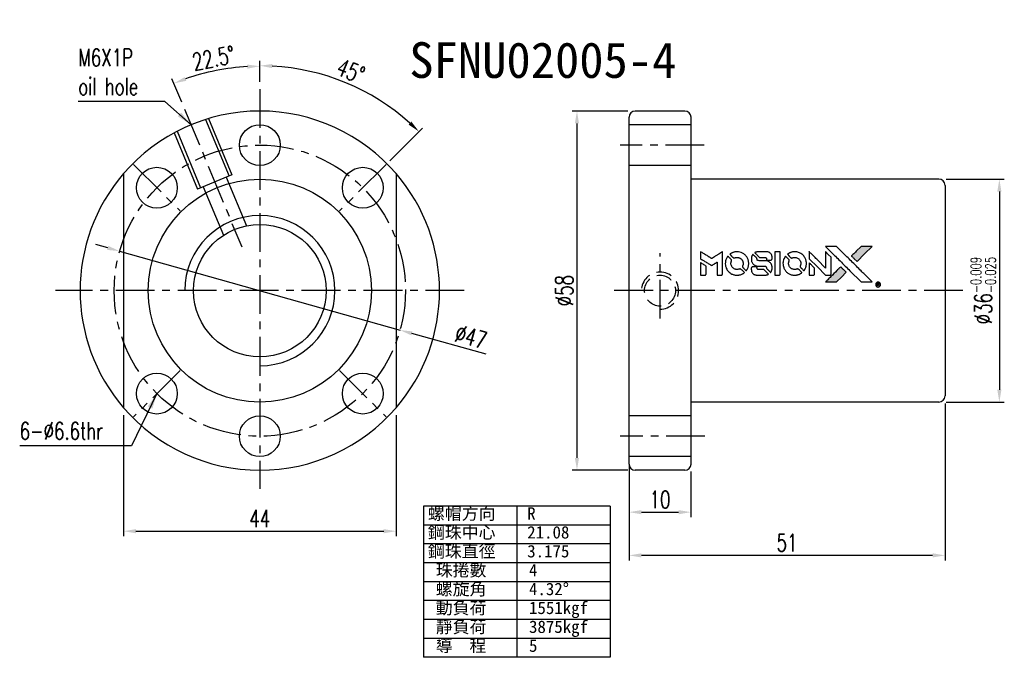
# Model space of a CAD drawing. Extents: x 158 to 713, y 27 to 428.
import ezdxf
from ezdxf.enums import TextEntityAlignment as Align

# ---------------------------------------------------------------- set-up
doc = ezdxf.new("R2010")
doc.units = 0
doc.header["$MEASUREMENT"] = 0
doc.header["$PDMODE"] = 1
doc.linetypes.add('CENTER', pattern=[2, 1.25, -0.25, 0.25, -0.25])
doc.linetypes.add('DASHED', pattern=[0.75, 0.5, -0.25])
doc.layers.get('0').update_dxf_attribs({"linetype": 'CONTINUOUS'})
doc.layers.get('DEFPOINTS').update_dxf_attribs({"linetype": 'CONTINUOUS'})
doc.styles.add('DIM-7', font='SIMPLEX.shx', dxfattribs={"width": 0.7, "bigfont": 'chineset.shx'})
doc.styles.add('T', font='kaiu.ttf')
doc.dimstyles.new('CNS', dxfattribs={"dimtxt": 3.5, "dimasz": 2.5, "dimexe": 1, "dimexo": 1.5, "dimgap": 0.09, "dimtad": 0, "dimdsep": 46, "dimtxsty": 'DIM-7', "dimcen": 0.09, "dimclrd": 1, "dimclre": 1, "dimclrt": 4, "dimadec": 0, "dimazin": 0, "dimtfac": 1, "dimtix": 1, "dimtmove": 2, "dimatfit": 3, "dimfxl": 1, "dimtvp": 0.971429, "dimtolj": 1, "dimarcsym": 0})

# ---------------------------------------------------------------- blocks, each defined once
blk = doc.blocks.new('*D4')
at = {"color": 0, "lineweight": -2, "transparency": 16777216}
for p, q in [((570.83, 65.99), (570.83, 46.45)), ((614.83, 65.99), (614.83, 46.45)), ((572.83, 47.25), (612.83, 47.25))]:
    blk.add_line(p, q, dxfattribs=at)
at = {"color": 0, "transparency": 16777216}
for points in [[(572.83, 47.58), (572.83, 46.91), (570.83, 47.25)], [(612.83, 47.58), (612.83, 46.91), (614.83, 47.25)]]:
    blk.add_solid(points, dxfattribs=at)
at = {"layer": 'DEFPOINTS', "color": 0, "transparency": 16777216}
for p in [(570.83, 67.19), (614.83, 67.19), (614.83, 47.25)]:
    blk.add_point(p, dxfattribs=at)
at = {"color": 0, "transparency": 16777216, "insert": (592.83, 49.29), "char_height": 2.8, "attachment_point": 5, "style": 'DIM-7'}
blk.add_mtext('\\A1;44', dxfattribs=at)
blk = doc.blocks.new('*D5')
at = {"color": 0, "lineweight": -2, "transparency": 16777216}
for p, q in [((592.83, 119.81), (592.83, 123.21)), ((613.79, 107.04), (619.08, 112.33))]:
    blk.add_line(p, q, dxfattribs=at)
blk.add_arc((592.83, 86.09), 36.32, 48.1555, 86.8445, dxfattribs=at)
at = {"color": 0, "transparency": 16777216}
for points in [[(594.82, 122.02), (594.84, 122.68), (592.83, 122.41)], [(617.29, 113.38), (616.83, 112.9), (618.52, 111.77)]]:
    blk.add_solid(points, dxfattribs=at)
at = {"layer": 'DEFPOINTS', "color": 0, "transparency": 16777216}
for p in [(592.83, 118.61), (610.99, 117.54), (612.94, 106.2), (603.74, 96.99), (592.83, 51.49)]:
    blk.add_point(p, dxfattribs=at)
at = {"color": 0, "transparency": 16777216, "insert": (607.51, 121.53), "char_height": 2.8, "attachment_point": 5, "rotation": 337.5, "style": 'DIM-7'}
blk.add_mtext('\\A1;45°', dxfattribs=at)
blk = doc.blocks.new('*D6')
at = {"color": 0, "lineweight": -2, "transparency": 16777216}
for p, q in [((703.42, 67.89), (703.42, 42.54)), ((652.42, 58.09), (652.42, 42.54)), ((701.42, 43.34), (654.42, 43.34))]:
    blk.add_line(p, q, dxfattribs=at)
at = {"color": 0, "transparency": 16777216}
for points in [[(654.42, 43.68), (654.42, 43.01), (652.42, 43.34)], [(701.42, 43.68), (701.42, 43.01), (703.42, 43.34)]]:
    blk.add_solid(points, dxfattribs=at)
at = {"layer": 'DEFPOINTS', "color": 0, "transparency": 16777216}
for p in [(703.42, 69.09), (652.42, 59.29), (652.42, 43.34)]:
    blk.add_point(p, dxfattribs=at)
at = {"color": 0, "transparency": 16777216, "insert": (677.92, 45.38), "char_height": 2.8, "attachment_point": 5, "style": 'DIM-7'}
blk.add_mtext('\\A1;51', dxfattribs=at)
blk = doc.blocks.new('*D7')
at = {"color": 0, "lineweight": -2, "transparency": 16777216}
for p, q in [((652.42, 56.89), (652.42, 49.52)), ((662.42, 56.89), (662.42, 49.52)), ((654.42, 50.32), (660.42, 50.32))]:
    blk.add_line(p, q, dxfattribs=at)
at = {"color": 0, "transparency": 16777216}
for points in [[(654.42, 50.65), (654.42, 49.98), (652.42, 50.32)], [(660.42, 50.65), (660.42, 49.98), (662.42, 50.32)]]:
    blk.add_solid(points, dxfattribs=at)
at = {"layer": 'DEFPOINTS', "color": 0, "transparency": 16777216}
for p in [(652.42, 58.09), (662.42, 58.09), (662.42, 50.32)]:
    blk.add_point(p, dxfattribs=at)
at = {"color": 0, "transparency": 16777216, "insert": (657.42, 52.36), "char_height": 2.8, "attachment_point": 5, "style": 'DIM-7'}
blk.add_mtext('\\A1;10', dxfattribs=at)
blk = doc.blocks.new('*D8')
at = {"color": 0, "lineweight": -2, "transparency": 16777216}
for p, q in [((652.22, 115.09), (643.22, 115.09)), ((644.02, 113.09), (644.02, 59.09)), ((652.22, 57.09), (643.22, 57.09))]:
    blk.add_line(p, q, dxfattribs=at)
at = {"color": 0, "transparency": 16777216}
for points in [[(643.68, 113.09), (644.35, 113.09), (644.02, 115.09)], [(643.68, 59.09), (644.35, 59.09), (644.02, 57.09)]]:
    blk.add_solid(points, dxfattribs=at)
at = {"layer": 'DEFPOINTS', "color": 0, "transparency": 16777216}
for p in [(653.42, 115.09), (644.02, 57.09), (653.42, 57.09)]:
    blk.add_point(p, dxfattribs=at)
at = {"color": 0, "transparency": 16777216, "insert": (641.98, 86.09), "char_height": 2.8, "attachment_point": 5, "rotation": 90, "style": 'DIM-7'}
blk.add_mtext('\\A1;%%c58', dxfattribs=at)
blk = doc.blocks.new('*D9')
at = {"color": 0, "lineweight": -2, "transparency": 16777216}
for p, q in [((592.83, 119.81), (592.83, 123.12)), ((580.23, 116.52), (578.66, 120.3))]:
    blk.add_line(p, q, dxfattribs=at)
blk.add_arc((592.83, 86.09), 36.23, 93.1633, 109.3367, dxfattribs=at)
at = {"color": 0, "transparency": 16777216}
for points in [[(590.83, 122.59), (590.84, 121.93), (592.83, 122.32)], [(580.96, 119.96), (580.72, 120.58), (578.97, 119.56)]]:
    blk.add_solid(points, dxfattribs=at)
at = {"layer": 'DEFPOINTS', "color": 0, "transparency": 16777216}
for p in [(588.11, 122.01), (592.83, 118.61), (580.69, 115.41), (589.91, 93.15), (592.83, 51.49)]:
    blk.add_point(p, dxfattribs=at)
at = {"color": 0, "transparency": 16777216, "insert": (585.37, 123.62), "char_height": 2.8, "attachment_point": 5, "rotation": 11.25, "style": 'DIM-7'}
blk.add_mtext('\\A1;22.5°', dxfattribs=at)
blk = doc.blocks.new('*D10')
at = {"color": 0, "lineweight": -2, "transparency": 16777216}
for p, q in [((568.29, 92.99), (566.36, 93.54)), ((570.21, 92.45), (615.46, 79.72)), ((629.35, 75.81), (617.38, 79.18))]:
    blk.add_line(p, q, dxfattribs=at)
at = {"color": 0, "transparency": 16777216}
for points in [[(568.38, 93.32), (568.2, 92.67), (570.21, 92.45)], [(617.47, 79.5), (617.29, 78.86), (615.46, 79.72)]]:
    blk.add_solid(points, dxfattribs=at)
at = {"layer": 'DEFPOINTS', "color": 0, "transparency": 16777216}
for p in [(570.21, 92.45), (615.46, 79.72)]:
    blk.add_point(p, dxfattribs=at)
at = {"color": 0, "transparency": 16777216, "insert": (626.9, 78.62), "char_height": 2.8, "attachment_point": 5, "rotation": 344.2805, "style": 'DIM-7'}
blk.add_mtext('\\A1;∅47', dxfattribs=at)
blk = doc.blocks.new('*D11')
at = {"color": 0, "lineweight": -2, "transparency": 16777216}
for p, q in [((703.62, 104.09), (712.99, 104.09)), ((712.19, 102.09), (712.19, 70.09)), ((703.62, 68.09), (712.99, 68.09))]:
    blk.add_line(p, q, dxfattribs=at)
at = {"color": 0, "transparency": 16777216}
for points in [[(711.85, 102.09), (712.52, 102.09), (712.19, 104.09)], [(711.85, 70.09), (712.52, 70.09), (712.19, 68.09)]]:
    blk.add_solid(points, dxfattribs=at)
at = {"layer": 'DEFPOINTS', "color": 0, "transparency": 16777216}
for p in [(702.42, 104.09), (702.42, 68.09), (712.19, 68.09)]:
    blk.add_point(p, dxfattribs=at)
at = {"color": 0, "transparency": 16777216, "insert": (709.59, 86.09), "char_height": 2.8, "attachment_point": 5, "rotation": 90, "style": 'DIM-7'}
blk.add_mtext('\\A1;%%c36{\\H1.68;\\S-0.009^ -0.025;}', dxfattribs=at)

msp = doc.modelspace()

# ---------------------------------------------------------------- hatches: boundary and pattern name
at = {"linetype": 'Continuous'}
h = msp.add_hatch(color=0, dxfattribs=at)
h.dxf.hatch_style = 1
h.paths.add_polyline_path([(691.662, 93.241), (690.767, 93.24), (689.872, 93.24), (689.102, 92.464, 0.000288), (688.806, 92.166, 0.000479), (688.557, 91.914, 0.000013), (688.332, 91.686, 0.197177), (688.331, 91.683, 0.1112764), (688.331, 91.681, 0.0015954), (688.604, 91.405, 0.0005055), (688.774, 91.235), (689.217, 90.792), (690.44, 92.016)])
h.paths.add_polyline_path([(686.69, 88.268), (687.473, 89.051), (687.029, 89.496, 0.000476), (686.858, 89.666, 0.0015067), (686.582, 89.94, 0.2256647), (686.578, 89.94, 0.0011115), (686.204, 89.567, 0.0003511), (685.972, 89.335, 0.000108), (684.993, 88.352, 0.0006916), (684.498, 87.853, 0.0000771), (684.156, 87.508, 0.1975269), (684.151, 87.495, 0.2961744), (684.154, 87.49, 0.0041949), (684.593, 87.485, 0.0005293), (685.029, 87.485), (685.907, 87.485)])

# ---------------------------------------------------------------- linework, layer by layer
at = {"color": 0, "linetype": 'CENTER', "ltscale": 5}
for p, q in [((592.835, 118.606), (592.835, 54.086)), ((580.687, 115.412), (589.909, 93.15)), ((664.562, 109.586), (651.01, 109.586)), ((572.47, 106.451), (579.965, 98.956)), ((613.199, 106.451), (605.704, 98.956)), ((657.424, 81.593), (657.424, 92.118)), ((625.835, 86.086), (559.835, 86.086)), ((706.295, 86.086), (648.862, 86.086)), ((579.965, 73.217), (572.47, 65.722)), ((605.704, 73.217), (613.199, 65.722)), ((664.673, 62.586), (650.971, 62.586))]:
    msp.add_line(p, q, dxfattribs=at)
at = {"color": 0, "linetype": 'Continuous', "ltscale": 5}
for p, q in [((661.424, 115.086), (653.424, 115.086)), ((652.424, 58.086), (652.424, 114.086)), ((662.424, 58.086), (662.424, 114.086)), ((702.424, 104.086), (662.424, 104.086)), ((702.424, 68.086), (662.424, 68.086)), ((661.424, 57.086), (653.424, 57.086))]:
    msp.add_line(p, q, dxfattribs=at)
at = {"color": 0, "ltscale": 5}
for p, q in [((584.088, 113.736), (587.873, 104.597)), ((584.568, 113.883), (588.335, 104.788)), ((662.424, 112.886), (652.424, 112.886)), ((579.025, 111.587), (582.792, 102.492)), ((579.468, 111.822), (583.254, 102.683)), ((570.835, 104.981), (570.835, 67.192)), ((614.835, 104.981), (614.835, 67.192)), ((662.424, 106.286), (652.424, 106.286)), ((588.335, 104.788), (582.792, 102.492)), ((587.411, 104.405), (590.66, 96.563)), ((583.716, 102.875), (586.964, 95.032)), ((662.424, 65.886), (652.424, 65.886)), ((662.424, 59.286), (652.424, 59.286))]:
    msp.add_line(p, q, dxfattribs=at)
at = {"color": 0}
for p, q in [((703.424, 103.086), (703.424, 69.086)), ((649.351, 51.283), (619.253, 51.283)), ((619.253, 51.283), (619.253, 26.883)), ((634.302, 51.283), (634.302, 26.883)), ((649.351, 51.283), (649.351, 26.883)), ((649.351, 48.233), (619.253, 48.233)), ((649.351, 45.183), (619.253, 45.183)), ((649.351, 42.133), (619.253, 42.133)), ((649.351, 39.083), (619.253, 39.083)), ((649.351, 36.033), (619.253, 36.033)), ((649.351, 32.983), (619.253, 32.983)), ((649.351, 29.933), (619.253, 29.933)), ((649.351, 26.883), (619.253, 26.883))]:
    msp.add_line(p, q, dxfattribs=at)
for points in [[(663.973, 91.807), (663.973, 91.237), (664.129, 91.142, -0.000297), (664.224, 91.083, -0.000037), (664.433, 90.955, -0.000043), (664.681, 90.803, -0.000036), (664.945, 90.641, 0.000044), (665.203, 90.483, 0.000063), (665.433, 90.342, 0.000035), (665.628, 90.223, 0.0009), (665.681, 90.191), (665.756, 90.144), (665.857, 90.206, 0.001175), (665.914, 90.242, 0.000208), (666.022, 90.309, 0.000225), (666.149, 90.387, 0.000203), (666.279, 90.469, -0.000711), (666.404, 90.547, -0.001119), (666.511, 90.613, -0.000263), (666.605, 90.671, -0.04589), (666.616, 90.676, -0.519312), (666.625, 90.67, -0.001914), (666.628, 90.517, -0.003124), (666.63, 90.265, -0.000285), (666.63, 89.638), (666.63, 88.594), (666.994, 88.594, 0.001727), (667.255, 88.595, 0.025279), (667.347, 88.6, 0.073886), (667.401, 88.614, 0.07426), (667.448, 88.643, 0.03264), (667.46, 88.655, 0.01784), (667.473, 88.67, 0.017712), (667.486, 88.687, 0.026854), (667.495, 88.703), (667.515, 88.739), (667.517, 90.559), (667.519, 92.38), (667.499, 92.367, -0.004595), (667.485, 92.358, -0.00016), (667.43, 92.323, -0.000298), (667.364, 92.283, -0.000208), (667.29, 92.237, 0.000986), (667.073, 92.102, 0.00025), (666.722, 91.882, 0.000268), (666.347, 91.647, 0.000436), (666.029, 91.447, -0.002932), (665.924, 91.382, -0.004718), (665.834, 91.328, -0.001113), (665.755, 91.282, -0.227179), (665.746, 91.281, -0.045982), (665.737, 91.285, -0.000145), (665.631, 91.351, -0.000825), (665.511, 91.425, -0.000517), (665.37, 91.512, 0.000056), (664.889, 91.811, 0.000289), (664.623, 91.976, 0.000481), (664.425, 92.098, 0.000418), (664.217, 92.226), (663.973, 92.377)], [(669.653, 92.359, 0.024131), (669.491, 92.334, 0.022344), (669.328, 92.293, 0.021883), (669.166, 92.237, 0.020884), (669.007, 92.166, 0.010669), (668.917, 92.119, 0.010389), (668.828, 92.067, 0.010913), (668.749, 92.017, 0.022227), (668.689, 91.973), (668.667, 91.955), (668.953, 91.674, 0.002452), (669.065, 91.565, 0.003628), (669.164, 91.471, 0.001662), (669.25, 91.392, 0.070159), (669.27, 91.378, 0.047671), (669.286, 91.371, 0.018624), (669.31, 91.366, 0.017921), (669.336, 91.361, 0.018804), (669.363, 91.359, 0.018255), (669.398, 91.358, 0.041312), (669.425, 91.361, 0.037164), (669.453, 91.368, 0.012342), (669.493, 91.383, -0.015101), (669.588, 91.418, -0.035998), (669.662, 91.437, -0.033244), (669.74, 91.446, -0.011249), (669.855, 91.448, -0.004059), (669.949, 91.448, -0.019693), (670.002, 91.445, -0.027943), (670.046, 91.438, -0.014411), (670.1, 91.425, -0.033089), (670.228, 91.381, -0.033887), (670.348, 91.321, -0.034021), (670.458, 91.246, -0.033942), (670.557, 91.156, -0.02816), (670.645, 91.053, -0.035032), (670.715, 90.948, -0.035269), (670.769, 90.835, -0.029196), (670.81, 90.708, -0.037862), (670.837, 90.562, -0.043657), (670.839, 90.42, -0.043064), (670.817, 90.279, -0.035184), (670.77, 90.133, 0.033699), (670.748, 90.063, 0.052815), (670.739, 90.001, 0.059167), (670.744, 89.944, 0.058972), (670.761, 89.889, 0.059208), (670.788, 89.847, 0.021125), (670.834, 89.793, 0.008691), (670.921, 89.705, 0.000851), (671.133, 89.496, 0.001873), (671.242, 89.389, 0.013884), (671.296, 89.34, 0.022355), (671.329, 89.315, 0.341453), (671.342, 89.315, 0.073011), (671.369, 89.345, 0.004587), (671.434, 89.445, 0.00748), (671.498, 89.549, 0.016837), (671.543, 89.63, 0.028606), (671.63, 89.827, 0.031352), (671.69, 90.026, 0.031004), (671.725, 90.234, 0.0268), (671.737, 90.455, 0.026698), (671.725, 90.689, 0.03002), (671.687, 90.912, 0.030357), (671.624, 91.126, 0.028554), (671.534, 91.335, 0.062944), (671.275, 91.723, 0.062206), (670.927, 92.037, 0.062448), (670.513, 92.254, 0.064355), (670.063, 92.36, 0.017377), (669.973, 92.366, 0.008369), (669.858, 92.368, 0.008367), (669.742, 92.365, 0.01757)], [(673.182, 92.363, 0.018538), (673.125, 92.356, 0.010695), (673.057, 92.343, 0.01068), (672.99, 92.327, 0.017678), (672.933, 92.311, 0.013849), (672.87, 92.287, 0.011814), (672.804, 92.26, 0.004513), (672.743, 92.232, 0.290035), (672.737, 92.222, 0.196418), (672.739, 92.217, 0.000124), (672.848, 92.107, 0.001477), (672.969, 91.984, 0.000898), (673.114, 91.839), (673.49, 91.463), (673.961, 91.461, -0.001471), (674.316, 91.458, -0.028714), (674.426, 91.45, -0.097073), (674.487, 91.43, -0.084199), (674.54, 91.387, -0.042698), (674.565, 91.353, -0.053912), (674.582, 91.318, -0.051004), (674.591, 91.279, -0.032967), (674.594, 91.232, 0.00807), (674.595, 91.208, 0.003023), (674.596, 91.174, 0.002994), (674.598, 91.138, 0.003629), (674.6, 91.103), (674.606, 91.023), (674.966, 91.023, 0.001618), (675.138, 91.023, 0.005206), (675.252, 91.025, 0.00535), (675.332, 91.028, 0.060675), (675.363, 91.033, 0.048484), (675.38, 91.04, 0.02389), (675.401, 91.052, 0.022812), (675.421, 91.067, 0.02462), (675.44, 91.084, 0.061781), (675.477, 91.129, 0.080179), (675.497, 91.179, 0.048561), (675.507, 91.249, 0.010021), (675.509, 91.374, 0.016602), (675.504, 91.542, 0.031409), (675.486, 91.676, 0.036474), (675.454, 91.793, 0.03439), (675.406, 91.906, 0.065928), (675.281, 92.085, 0.069066), (675.117, 92.222, 0.065697), (674.914, 92.314, 0.051559), (674.676, 92.36, 0.020904), (674.549, 92.366, 0.000451), (673.926, 92.367, 0.000419), (673.3, 92.368, 0.022759)], [(675.943, 90.484), (675.945, 88.598), (676.315, 88.598), (676.685, 88.598), (676.728, 88.621, 0.071429), (676.765, 88.647, 0.054799), (676.797, 88.684, 0.053585), (676.82, 88.729, 0.060698), (676.832, 88.775, 0.033975), (676.838, 88.853, 0.000112), (676.838, 89.811, 0.000726), (676.836, 90.75, 0.001084), (676.832, 91.57), (676.826, 92.369), (676.383, 92.369), (675.94, 92.369)], [(678.951, 92.359, 0.023681), (678.794, 92.335, 0.022402), (678.637, 92.296, 0.021929), (678.482, 92.242, 0.020503), (678.328, 92.174, 0.013745), (678.24, 92.128, 0.009767), (678.145, 92.072, 0.009658), (678.058, 92.016, 0.027804), (678, 91.972), (677.979, 91.954), (678.256, 91.677, 0.002053), (678.389, 91.544, 0.006738), (678.479, 91.458, 0.007826), (678.543, 91.401, 0.063909), (678.576, 91.379, 0.061532), (678.625, 91.361, 0.068674), (678.676, 91.357, 0.052072), (678.736, 91.367, 0.019648), (678.817, 91.392, -0.018366), (678.917, 91.424, -0.0288), (679.005, 91.443, -0.029061), (679.094, 91.451, -0.019155), (679.197, 91.451, -0.053809), (679.418, 91.419, -0.058833), (679.621, 91.34, -0.058566), (679.8, 91.215, -0.052525), (679.953, 91.049, -0.044733), (680.039, 90.907, -0.040573), (680.103, 90.748, -0.041123), (680.139, 90.583, -0.04951), (680.144, 90.425, -0.017369), (680.136, 90.351, -0.024255), (680.124, 90.285, -0.023787), (680.106, 90.22, -0.015798), (680.078, 90.147, 0.010631), (680.061, 90.101, 0.033653), (680.051, 90.069, 0.037806), (680.047, 90.039, 0.016307), (680.046, 89.997, 0.068179), (680.057, 89.917, 0.095747), (680.09, 89.853, 0.033418), (680.165, 89.768, 0.002133), (680.404, 89.533, 0.001452), (680.54, 89.402, 0.012393), (680.602, 89.346, 0.020479), (680.639, 89.316, 0.344362), (680.654, 89.316, 0.074287), (680.683, 89.349, 0.005454), (680.749, 89.451, 0.008391), (680.813, 89.558, 0.017097), (680.86, 89.645, 0.027375), (680.936, 89.824, 0.02835), (680.991, 90.008, 0.027723), (681.026, 90.201, 0.023913), (681.042, 90.407, 0.027047), (681.036, 90.653, 0.031685), (681.002, 90.885, 0.032425), (680.941, 91.106, 0.031013), (680.851, 91.32, 0.037914), (680.7, 91.574, 0.040153), (680.515, 91.797, 0.039834), (680.296, 91.989, 0.036173), (680.041, 92.151, 0.040752), (679.792, 92.26, 0.035885), (679.518, 92.333, 0.035491), (679.232, 92.367, 0.037615)], [(681.485, 91.815), (681.485, 91.243), (682.811, 89.918), (684.138, 88.594), (684.507, 88.596, 0.0008), (684.745, 88.598, 0.010795), (684.832, 88.6, 0.030495), (684.88, 88.606, 0.080372), (684.912, 88.617, 0.03816), (684.944, 88.637, 0.041799), (684.971, 88.662, 0.042486), (684.993, 88.69, 0.042078), (685.01, 88.721, 0.099276), (685.021, 88.766, 0.003302), (685.023, 88.95, 0.002586), (685.025, 89.273, 0.000204), (685.023, 90.129), (685.021, 91.502), (684.579, 91.942), (684.138, 92.382), (684.133, 91.063), (684.129, 89.744), (682.831, 91.049, 0.000253), (682.332, 91.55, 0.000412), (681.907, 91.975, 0.000041), (681.527, 92.355, 0.041338), (681.509, 92.371), (681.485, 92.388)], [(685.203, 92.164, -0.000056), (685.738, 91.628, -0.000021), (686.489, 90.875, -0.000021), (687.307, 90.055, -0.000025), (688.074, 89.287), (689.871, 87.485), (690.762, 87.487), (691.652, 87.489), (690.451, 88.698, 0.000274), (689.874, 89.279, 0.000123), (689.114, 90.042, 0.000121), (688.311, 90.847, 0.000165), (687.586, 91.574), (685.922, 93.24), (685.026, 93.24), (684.129, 93.24)], [(689.102, 92.464, 0.000288), (688.806, 92.166, 0.000479), (688.557, 91.914, 0.000013), (688.332, 91.686, 0.197177), (688.331, 91.683, 0.197497), (688.332, 91.68, 0.00004), (688.461, 91.549, 0.000836), (688.604, 91.405, 0.000505), (688.774, 91.235), (689.217, 90.792), (690.44, 92.016), (691.662, 93.241), (690.767, 93.24), (689.872, 93.24)], [(663.973, 89.597), (663.973, 88.594), (664.338, 88.594, 0.000842), (664.57, 88.594, 0.010591), (664.658, 88.596, 0.028995), (664.708, 88.601, 0.069543), (664.743, 88.612, 0.051063), (664.775, 88.632, 0.039932), (664.805, 88.659, 0.039414), (664.832, 88.691, 0.045845), (664.851, 88.725, 0.094811), (664.86, 88.76, 0.007124), (664.863, 88.858, 0.004713), (664.865, 89.027, 0.000534), (664.865, 89.407), (664.865, 90.058), (664.773, 90.115, 0.000828), (664.505, 90.28, 0.000879), (664.242, 90.441, 0.000048), (663.984, 90.598, 0.137596), (663.977, 90.6, 0.413028), (663.975, 90.599, 0.000016), (663.974, 90.305, 0.000623), (663.973, 89.982, 0.000374)], [(668.323, 91.592, 0.064158), (668.089, 91.155, 0.06356), (667.974, 90.671, 0.064004), (667.983, 90.177, 0.066747), (668.118, 89.709, 0.04321), (668.278, 89.417, 0.044737), (668.485, 89.159, 0.044901), (668.733, 88.944, 0.044184), (669.017, 88.774, 0.026293), (669.233, 88.684, 0.033344), (669.44, 88.625, 0.033227), (669.655, 88.594, 0.025815), (669.891, 88.588, 0.023119), (670.116, 88.604, 0.031044), (670.318, 88.64, 0.031337), (670.511, 88.701, 0.024258), (670.714, 88.791, 0.015622), (670.785, 88.829, 0.008495), (670.87, 88.881, 0.008415), (670.951, 88.933, 0.020814), (671.008, 88.975), (671.033, 88.996), (670.762, 89.27, 0.002843), (670.559, 89.473, 0.033917), (670.475, 89.545, 0.087906), (670.412, 89.577, 0.073302), (670.338, 89.588, 0.022047), (670.302, 89.587, 0.026465), (670.268, 89.582, 0.022233), (670.231, 89.573, 0.009985), (670.182, 89.558, -0.039011), (670.007, 89.514, -0.044398), (669.835, 89.5, -0.045096), (669.666, 89.518, -0.04265), (669.499, 89.565, -0.071154), (669.264, 89.695, -0.068827), (669.071, 89.886, -0.068713), (668.937, 90.123, -0.070507), (668.874, 90.386, -0.028605), (668.87, 90.498, -0.031418), (668.879, 90.607, -0.031044), (668.902, 90.715, -0.02668), (668.939, 90.825, 0.038913), (668.959, 90.89, 0.043732), (668.967, 90.954, 0.047754), (668.964, 91.014, 0.075756), (668.95, 91.062, 0.07294), (668.933, 91.087, 0.003456), (668.864, 91.162, 0.005023), (668.773, 91.257, 0.002422), (668.655, 91.377, 0.000819), (668.548, 91.484, 0.001349), (668.458, 91.574, 0.0001), (668.376, 91.655, 0.205335), (668.373, 91.656, 0.219821), (668.37, 91.655, 0.002494), (668.356, 91.637, 0.007089), (668.341, 91.617, 0.004494)], [(672.356, 91.874, 0.023289), (672.299, 91.785, 0.026845), (672.253, 91.694, 0.026047), (672.215, 91.596, 0.019751), (672.185, 91.486, 0.013249), (672.172, 91.423, 0.025169), (672.165, 91.372, 0.016532), (672.162, 91.309, 0.002937), (672.161, 91.19, 0.003317), (672.162, 91.084, 0.011808), (672.164, 91.016, 0.01777), (672.169, 90.965, 0.021476), (672.177, 90.917, 0.04325), (672.24, 90.717, 0.045753), (672.335, 90.534, 0.04649), (672.46, 90.375, 0.047672), (672.612, 90.242, 0.025315), (672.677, 90.2, 0.015208), (672.758, 90.157, 0.01512), (672.843, 90.118, 0.022488), (672.919, 90.09, 0.027857), (673.038, 90.059, 0.034138), (673.152, 90.044, 0.014286), (673.326, 90.038, 0.00124), (673.768, 90.037, -0.00103), (674.039, 90.036, -0.002552), (674.237, 90.035, -0.001594), (674.388, 90.032, -0.047676), (674.426, 90.028, -0.085307), (674.492, 90.001, -0.097789), (674.542, 89.955, -0.085947), (674.575, 89.888, -0.051339), (674.591, 89.801, 0.014634), (674.594, 89.771, 0.015028), (674.599, 89.742, 0.014927), (674.605, 89.717, 0.059415), (674.611, 89.702, 0.070595), (674.634, 89.671, 0.00028), (674.947, 89.354, 0.000111), (675.267, 89.031, 0.200239), (675.281, 89.025, 0.268906), (675.289, 89.03, 0.001866), (675.334, 89.108, 0.007532), (675.375, 89.183, 0.017818), (675.402, 89.241, 0.013256), (675.428, 89.304, 0.011636), (675.451, 89.372, 0.011528), (675.472, 89.441, 0.012303), (675.489, 89.509, 0.0423), (675.503, 89.617, 0.013657), (675.506, 89.777, 0.013857), (675.5, 89.938, 0.037428), (675.485, 90.052, 0.014927), (675.466, 90.128, 0.0122), (675.441, 90.207, 0.012518), (675.415, 90.282, 0.023062), (675.389, 90.341, 0.065961), (675.245, 90.553, 0.06055), (675.046, 90.728, 0.059676), (674.809, 90.853, 0.060497), (674.55, 90.917, 0.025683), (674.495, 90.921, 0.001528), (674.327, 90.923, 0.002124), (674.116, 90.925, 0.001173), (673.857, 90.926, -0.000809), (673.404, 90.927, -0.017164), (673.27, 90.932, -0.063931), (673.199, 90.946, -0.108429), (673.148, 90.977, -0.052941), (673.119, 91.011, -0.063675), (673.1, 91.049, -0.050562), (673.088, 91.096, -0.020337), (673.081, 91.163, 0.009897), (673.077, 91.205, 0.016482), (673.073, 91.239, 0.019019), (673.067, 91.266, 0.06043), (673.06, 91.283, 0.076267), (673.031, 91.323, 0.00054), (672.735, 91.616, 0.000307), (672.433, 91.914, 0.142594), (672.408, 91.927, 0.232419), (672.401, 91.926, 0.022995), (672.388, 91.913, 0.024627), (672.373, 91.896, 0.015407)], [(677.627, 91.589, 0.018008), (677.574, 91.508, 0.009842), (677.514, 91.404, 0.009807), (677.458, 91.297, 0.015716), (677.414, 91.203, 0.048467), (677.308, 90.866, 0.045841), (677.266, 90.508, 0.046006), (677.291, 90.149, 0.049638), (677.38, 89.811, 0.064819), (677.613, 89.371, 0.06695), (677.949, 89.011, 0.066691), (678.369, 88.751, 0.063505), (678.85, 88.606, 0.03135), (678.973, 88.593, 0.010439), (679.154, 88.589, 0.010391), (679.335, 88.593, 0.032408), (679.456, 88.606, 0.015696), (679.599, 88.635, 0.018095), (679.732, 88.672, 0.018551), (679.86, 88.718, 0.018352), (679.984, 88.773, 0.015568), (680.066, 88.816, 0.009832), (680.159, 88.871, 0.009795), (680.246, 88.928, 0.023727), (680.308, 88.974), (680.332, 88.994), (680.061, 89.269, 0.001528), (679.908, 89.424, 0.010022), (679.829, 89.5, 0.019586), (679.778, 89.544, 0.061865), (679.74, 89.567, 0.055054), (679.682, 89.586, 0.061607), (679.623, 89.59, 0.048725), (679.555, 89.58, 0.020221), (679.465, 89.555, -0.017722), (679.369, 89.526, -0.02685), (679.283, 89.509, -0.02759), (679.198, 89.502, -0.020233), (679.103, 89.503, -0.04793), (678.921, 89.529, -0.048386), (678.749, 89.59, -0.047866), (678.589, 89.683, -0.044964), (678.447, 89.806, -0.04333), (678.328, 89.954, -0.050921), (678.243, 90.113, -0.051473), (678.193, 90.284, -0.0459), (678.176, 90.468, -0.019014), (678.179, 90.557, -0.024114), (678.189, 90.639, -0.025081), (678.207, 90.717, -0.023892), (678.232, 90.794, 0.008624), (678.255, 90.854, 0.026486), (678.267, 90.896, 0.035074), (678.272, 90.932, 0.02756), (678.274, 90.972, 0.087163), (678.261, 91.035, 0.073291), (678.227, 91.095, 0.028074), (678.153, 91.18, 0.002594), (677.956, 91.378), (677.676, 91.658)], [(681.485, 89.592), (681.485, 88.593), (681.857, 88.596), (682.23, 88.598), (682.273, 88.625, 0.03146), (682.292, 88.639, 0.026444), (682.311, 88.656, 0.026444), (682.328, 88.675, 0.031457), (682.342, 88.695), (682.369, 88.738), (682.371, 89.232), (682.374, 89.727), (681.936, 90.159, 0.000745), (681.768, 90.325, 0.001228), (681.625, 90.464, 0.000087), (681.496, 90.589, 0.195134), (681.491, 90.591, 0.412117), (681.489, 90.589, 0.000048), (681.487, 90.298, 0.00109), (681.485, 89.975, 0.000653)], [(672.306, 89.923, 0.065483), (672.263, 89.901, 0.053271), (672.223, 89.868, 0.052018), (672.191, 89.826, 0.0556), (672.168, 89.779, 0.036839), (672.16, 89.749, 0.026922), (672.155, 89.714, 0.016905), (672.153, 89.666, 0.004317), (672.153, 89.588, 0.016369), (672.159, 89.425, 0.029936), (672.176, 89.294, 0.03418), (672.207, 89.178, 0.031327), (672.253, 89.063, 0.046935), (672.338, 88.923, 0.054053), (672.444, 88.809, 0.053701), (672.573, 88.719, 0.045364), (672.725, 88.653, 0.032479), (672.86, 88.618, 0.03386), (672.997, 88.601, 0.013578), (673.211, 88.595, 0.001155), (673.763, 88.596, 0.000413), (674.236, 88.599, 0.005008), (674.418, 88.602, 0.013199), (674.521, 88.607, 0.033956), (674.595, 88.618, 0.013909), (674.671, 88.637, 0.010864), (674.753, 88.661, 0.010938), (674.828, 88.687, 0.028702), (674.88, 88.71), (674.919, 88.73), (674.539, 89.116), (674.159, 89.501), (673.714, 89.501, -0.001504), (673.524, 89.501, -0.00328), (673.378, 89.503, -0.001901), (673.264, 89.505, -0.061333), (673.237, 89.509, -0.063621), (673.198, 89.526, -0.048633), (673.161, 89.552, -0.046769), (673.129, 89.587, -0.047961), (673.103, 89.627, -0.02678), (673.088, 89.66, -0.050957), (673.08, 89.689, -0.029398), (673.076, 89.728, -0.00401), (673.073, 89.809), (673.07, 89.94), (672.712, 89.94, 0.001061), (672.498, 89.939, 0.009147), (672.403, 89.937, 0.020721), (672.346, 89.932, 0.051619)], [(685.972, 89.335, 0.000108), (684.993, 88.352, 0.000692), (684.498, 87.853, 0.000077), (684.156, 87.508, 0.197527), (684.151, 87.495, 0.410182), (684.157, 87.49, 0.000493), (684.339, 87.487, 0.002424), (684.593, 87.485, 0.000529), (685.029, 87.485), (685.907, 87.485), (686.69, 88.268), (687.473, 89.051), (687.029, 89.496, 0.000476), (686.858, 89.666, 0.000789), (686.713, 89.81, 0.000035), (686.583, 89.939, 0.19758), (686.58, 89.94, 0.198396), (686.577, 89.939, 0.000019), (686.399, 89.762, 0.000582), (686.204, 89.567, 0.000351)], [(692.513, 87.454, 0.082374), (692.398, 87.401, 0.083404), (692.307, 87.315, 0.082663), (692.248, 87.203, 0.07897), (692.228, 87.076, 0.084941), (692.252, 86.934, 0.08953), (692.322, 86.811, 0.090743), (692.43, 86.721, 0.090193), (692.562, 86.675, 0.10067), (692.713, 86.682, 0.099454), (692.849, 86.747, 0.097736), (692.951, 86.861, 0.09365), (693.004, 87.007, 0.07584), (693.006, 87.119, 0.068415), (692.974, 87.231, 0.068328), (692.914, 87.33, 0.075277), (692.83, 87.405, 0.059367), (692.76, 87.441, 0.048986), (692.678, 87.461, 0.048519), (692.593, 87.466, 0.055347)], [(692.458, 87.067), (692.458, 86.843), (692.484, 86.843), (692.51, 86.843), (692.513, 86.937), (692.515, 87.032), (692.57, 87.034), (692.625, 87.037), (692.663, 86.977, -0.003356), (692.68, 86.952, -0.002757), (692.697, 86.924, -0.002784), (692.712, 86.898, -0.007382), (692.722, 86.88, 0.019487), (692.735, 86.858, 0.098302), (692.745, 86.848, 0.116932), (692.757, 86.844, 0.032798), (692.777, 86.843), (692.812, 86.843), (692.788, 86.884, 0.005748), (692.776, 86.904, 0.002522), (692.759, 86.931, 0.002495), (692.742, 86.958, 0.00334), (692.726, 86.983), (692.688, 87.041), (692.719, 87.056, 0.066516), (692.748, 87.077, 0.085926), (692.769, 87.104, 0.082934), (692.78, 87.136, 0.05747), (692.781, 87.175, 0.023576), (692.779, 87.198, 0.043538), (692.774, 87.216, 0.050891), (692.767, 87.231, 0.049897), (692.757, 87.244, 0.067884), (692.727, 87.268, 0.077412), (692.694, 87.282, 0.049266), (692.647, 87.289, 0.012208), (692.568, 87.291), (692.458, 87.291)], [(692.699, 87.22, -0.120545), (692.715, 87.199, -0.09136), (692.723, 87.171, -0.087576), (692.719, 87.14, -0.098026), (692.705, 87.114, -0.079907), (692.692, 87.103, -0.087697), (692.677, 87.096, -0.041371), (692.652, 87.093, -0.005557), (692.6, 87.09), (692.511, 87.087), (692.511, 87.163), (692.511, 87.239), (692.593, 87.239, -0.007471), (692.639, 87.238, -0.035301), (692.665, 87.235, -0.060486), (692.683, 87.23, -0.063546)]]:
    msp.add_lwpolyline(points, format="xyb", close=True, dxfattribs=at)
for centre in [(592.835, 109.586), (576.218, 102.703), (609.452, 102.703), (576.218, 69.469), (609.452, 69.469), (592.835, 62.586)]:
    msp.add_circle(centre, 3.3, dxfattribs=at)
at = {"color": 0, "linetype": 'CENTER', "ltscale": 5}
msp.add_circle((592.835, 86.086), 23.5, dxfattribs=at)
at = {"color": 0, "ltscale": 5}
msp.add_circle((592.835, 86.086), 18, dxfattribs=at)
at = {"color": 0, "linetype": 'Continuous', "ltscale": 5}
msp.add_circle((592.835, 86.086), 10.7, dxfattribs=at)
at = {"color": 0, "linetype": 'DASHED', "ltscale": 5}
msp.add_circle((657.424, 86.086), 2.5, dxfattribs=at)
at = {"color": 0}
for start, end in [(40.65725, 139.34275), (139.34275, 220.65725), (319.34275, 40.65725), (220.65725, 319.34275)]:
    msp.add_arc((592.835, 86.086), 29, start, end, dxfattribs=at)
at = {"color": 0, "linetype": 'Continuous', "ltscale": 5}
for centre, radius, start, end in [((653.424, 114.086), 1, 90, 180), ((661.424, 114.086), 1, 0, 90), ((702.424, 103.086), 1, 0, 90), ((592.835, 86.086), 12.125, 270, 180), ((702.424, 69.086), 1, 270, 0), ((653.424, 58.086), 1, 180, 270), ((661.424, 58.086), 1, 270, 0)]:
    msp.add_arc(centre, radius, start, end, dxfattribs=at)
at = {"color": 0, "linetype": 'DASHED', "ltscale": 5}
msp.add_arc((657.424, 86.086), 3, 270, 180, dxfattribs=at)

# ---------------------------------------------------------------- texts
at = {"color": 0, "style": 'T'}
msp.add_text('SFNU02005-4', height=5.76, dxfattribs=at).set_placement((638.511, 123.317), align=Align.MIDDLE)
for s, p in [('螺帽方向', (619.959, 49.118)), ('R', (635.989, 49.118)), ('鋼珠中心', (619.959, 46.068)), ('21.08', (635.989, 46.068)), ('鋼珠直徑', (619.959, 43.018)), ('3.175', (635.989, 43.018)), ('珠捲數', (621.229, 39.968)), ('4', (636.278, 39.968)), ('螺旋角', (621.229, 36.918)), ('4.32%%d', (636.278, 36.918)), ('動負荷', (621.229, 33.868)), ('1551kgf', (636.278, 33.868)), ('靜負荷', (621.229, 30.818)), ('3875kgf', (636.278, 30.818)), ('導  程', (621.229, 27.768)), ('5', (636.278, 27.768))]:
    msp.add_text(s, height=2, dxfattribs=at).set_placement(p)
at = {"color": 0, "char_height": 2.8, "attachment_point": 7, "style": 'DIM-7'}
for s, insert in [('\\A1;{\\C256;M6X1P\\Poil hole}', (563.538, 117.654)), ('{\\H1x;\\C256;6-%%C6.6thr}', (554.08, 62.029))]:
    msp.add_mtext(s, dxfattribs=dict(at, insert=insert))

# ---------------------------------------------------------------- dimensions: what is measured, and where the dimension line sits
at = {"color": 0}
for base, line2, picture, middle in [((588.106, 122.007), ((580.687, 115.412), (589.909, 93.15)), '*D9', (585.369, 123.621)), ((610.994, 117.539), ((612.943, 106.195), (603.741, 96.992)), '*D5', (607.514, 121.525))]:
    dim = msp.add_angular_dim_2l(base=base, line1=((592.835, 118.606), (592.835, 51.494)), line2=line2, dimstyle='CNS', override={"dimscale": 0.8, "dimgap": 0.8, "dimtad": 1, "dimclrd": 0, "dimclre": 0, "dimclrt": 0, "dimadec": 2, "dimazin": 2, "dimtmove": 1}, dxfattribs=at)
    dim.commit()
    dim.dimension.update_dxf_attribs({"geometry": picture, "text_midpoint": middle})
for base, p1, p2, override, picture, middle in [((644.015, 57.086), (653.424, 115.086), (653.424, 57.086), {"dimscale": 0.8, "dimgap": 0.8, "dimtad": 1, "dimclrd": 0, "dimclre": 0, "dimclrt": 0, "dimadec": 2, "dimazin": 2, "dimtmove": 1}, '*D8', (641.975, 86.086)), ((712.186, 68.086), (702.424, 104.086), (702.424, 68.086), {"dimscale": 0.8, "dimgap": 0.8, "dimtad": 1, "dimclrd": 0, "dimclre": 0, "dimclrt": 0, "dimadec": 2, "dimazin": 2, "dimtol": 1, "dimlim": 0, "dimtp": -0.009, "dimtm": 0.025, "dimtfac": 0.6, "dimtdec": 3, "dimtmove": 1}, '*D11', (709.586, 86.086))]:
    dim = msp.add_linear_dim(base=base, p1=p1, p2=p2, angle=90, text='%%c<>', dimstyle='CNS', override=override, dxfattribs=at)
    dim.commit()
    dim.dimension.update_dxf_attribs({"geometry": picture, "text_midpoint": middle})
dim = msp.add_diameter_dim_2p(p1=(570.214, 92.453), p2=(615.456, 79.719), dimstyle='CNS', override={"dimscale": 0.8, "dimgap": 0.8, "dimtad": 1, "dimclrd": 0, "dimclre": 4, "dimclrt": 0, "dimadec": 2, "dimazin": 2, "dimtmove": 1}, dxfattribs=at)
dim.commit()
dim.dimension.update_dxf_attribs({"geometry": '*D10', "text_midpoint": (626.35, 76.653), "dimtype": 163})
for base, p1, p2, picture, middle in [((652.424, 43.344), (703.424, 69.086), (652.424, 59.286), '*D6', (677.924, 45.384)), ((614.835, 47.248), (570.835, 67.192), (614.835, 67.192), '*D4', (592.835, 49.288)), ((662.424, 50.315), (652.424, 58.086), (662.424, 58.086), '*D7', (657.424, 52.355))]:
    dim = msp.add_linear_dim(base=base, p1=p1, p2=p2, dimstyle='CNS', override={"dimscale": 0.8, "dimgap": 0.8, "dimtad": 1, "dimclrd": 0, "dimclre": 0, "dimclrt": 0, "dimadec": 2, "dimazin": 2, "dimtmove": 1}, dxfattribs=at)
    dim.commit()
    dim.dimension.update_dxf_attribs({"geometry": picture, "text_midpoint": middle})

# ---------------------------------------------------------------- leaders
at = {"color": 0, "annotation_type": 0, "has_hookline": 1, "hookline_direction": 1}
for points, text_width in [([(581.737, 112.879), (577.491, 116.654), (574.991, 116.654)], 10.453), ([(576.218, 69.469), (572.14, 61.029), (569.64, 61.029)], 14.56)]:
    msp.add_leader(points, dimstyle='CNS', override={"dimgap": 1, "dimtad": 1, "dimclrd": 0}, dxfattribs=dict(at, text_width=text_width))

doc.saveas('drawing.dxf')
